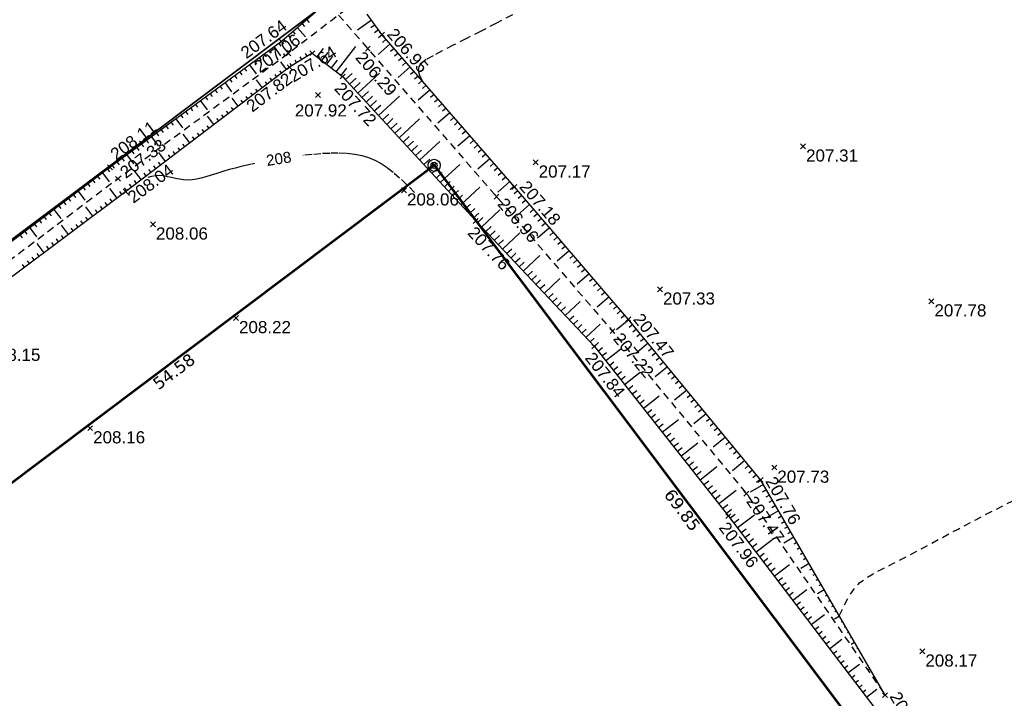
# Model space of a CAD drawing. Extents: x 1616800 to 1632437, y 2248456 to 2251974.
# Tile 235 of 256: x 1618044 to 1618125, y 2251105 to 2251161. Entities that reach past the tile are written whole.
import ezdxf
from ezdxf.enums import TextEntityAlignment as Align

# ---------------------------------------------------------------- set-up
doc = ezdxf.new("R2010")
doc.units = 0
doc.header["$LTSCALE"] = 2
doc.header["$PDMODE"] = 3
doc.header["$PDSIZE"] = 0.2
doc.linetypes.add('CONTINU', pattern=[0])
doc.linetypes.add('FOSSE', pattern=[0.5, 0.3, -0.2])
doc.layers.get('0').update_dxf_attribs({"linetype": 'CONTINUOUS'})
for name, color, linetype in [('BORNES', 8, 'CONTINUOUS'), ('X-PTS TOPO-TEXTE TOPOALT', 8, 'CONTINUOUS'), ('X-PTS TOPO-TOPOPOINT', 8, 'CONTINUOUS'), ('Y - FDP TOPO-COTATION', 8, 'CONTINUOUS'), ('Y - FDP TOPO-LIMITES_ 98061', 8, 'CONTINUOUS'), ('Y - FDP TOPO-LIMITES_12592', 8, 'CONTINUOUS'), ('Y-FDP TOPO-CN_1_00', 8, 'FOSSE'), ('Y-FDP TOPO-CN_Cotation', 8, 'CONTINUOUS'), ('Y-FDP TOPO-CN_Cotation Cache des textes', 8, 'CONTINUOUS'), ('Y-FDP TOPO-TOP_AXE_FOSSE', 8, 'CONTINUOUS'), ('Y-FDP TOPO-TOP_BARBULE', 8, 'CONTINUOUS'), ('Y-FDP TOPO-TOP_BORNE', 8, 'CONTINUOUS'), ('Y-FDP TOPO-TOP_TALUS', 8, 'CONTINUOUS')]:
    doc.layers.add(name, color=color, linetype=linetype)
doc.styles.add('Arial 1.5', font='arial.ttf', dxfattribs={"width": 0.99, "height": 0.75})
doc.styles.get("Standard").update_dxf_attribs({"font": 'arial.ttf'})
doc.styles.add('Verdana 2.0', font='verdana.ttf', dxfattribs={"width": 0.99, "height": 2})

# ---------------------------------------------------------------- blocks, each defined once
blk = doc.blocks.new('borne')
at = {"layer": 'BORNES', "color": 0}
for radius in [0.5, 0.25]:
    blk.add_circle((0, 0), radius, dxfattribs=at)
blk = doc.blocks.new('TCPOINT')
at = {"color": 0}
blk.add_point((0, 0), dxfattribs=at)
at = {"layer": 'X-PTS TOPO-TEXTE TOPOALT'}
blk.add_attdef('ALT', text='', height=0.75, dxfattribs=at).set_placement((0.25, -0.25), align=Align.TOP_LEFT)
blk = doc.blocks.new('TCPOINT_2')
at = {"color": 0}
blk.add_point((0, 0), dxfattribs=at)
at = {"layer": 'X-PTS TOPO-TEXTE TOPOALT'}
blk.add_attdef('ALT', (0.25, 0.25), '', height=0.75, dxfattribs=at)
blk = doc.blocks.new('TCPOINT_C')
at = {"color": 0}
blk.add_point((0, 0), dxfattribs=at)
at = {"layer": 'X-PTS TOPO-TEXTE TOPOALT'}
blk.add_attdef('ALT', text='', height=0.75, dxfattribs=at).set_placement((0.5, 0.09), align=Align.MIDDLE_LEFT)
blk = doc.blocks.new('zt_cache')
blk.add_wipeout([(0, 0), (1, 0), (1, 1), (0, 1)])

msp = doc.modelspace()

# ---------------------------------------------------------------- linework, layer by layer
at = {"layer": 'Y - FDP TOPO-LIMITES_ 98061', "flags": 128}
msp.add_lwpolyline([(1618000.033, 2251119.6372), (1618010.804, 2251118.9442), (1618115.6175, 2251197.6704), (1618016.3138, 2251311.8142), (1617999.4777, 2251326.37), (1617969.9379, 2251352.0601), (1617934.7754, 2251382.3083), (1618000.3795, 2251451.6653), (1618016.0396, 2251467.7735), (1618112.1715, 2251442.2887), (1618276.1045, 2251385.219), (1618332.7249, 2251346.7882), (1618346.2552, 2251357.2778), (1618351.6069, 2251354.908), (1618148.3489, 2251202.3141), (1618189.5386, 2251153.7374), (1618188.0254, 2251152.4292), (1618159.8898, 2251128.1121), (1618124.8252, 2251097.8039), (1618067.4989, 2251048.255), (1618052.0285, 2251063.7931), (1618022.5176, 2251095.4882), (1618000.033, 2251119.6372)], dxfattribs=at)
msp.add_lwpolyline([(1617934.7754, 2251382.3083), (1617969.9379, 2251352.0601), (1617999.4777, 2251326.37), (1618016.3138, 2251311.8142), (1618115.6175, 2251197.6704), (1618010.804, 2251118.9442), (1618000.033, 2251119.6372), (1617987.9627, 2251132.6017), (1617972.2675, 2251149.4576), (1617957.6492, 2251163.9861), (1617839.028, 2251281.8757), (1617904.6571, 2251349.6964)], close=True, dxfattribs=at)
at = {"layer": 'Y - FDP TOPO-LIMITES_12592', "lineweight": 53, "flags": 128}
msp.add_lwpolyline([(1618032.143, 2251086.6511), (1618034.0704, 2251116.409), (1618077.708, 2251149.1856), (1618119.6572, 2251093.337)], dxfattribs=at)
at = {"layer": 'Y-FDP TOPO-CN_1_00', "linetype": 'FOSSE'}
for points in [[(1618084.1433, 2251161.5514), (1618082.8392, 2251160.8776), (1618081.5692, 2251160.2256), (1618080.373, 2251159.6141), (1618079.2907, 2251159.062), (1618078.3622, 2251158.5879), (1618077.6193, 2251158.2021), (1618077.0613, 2251157.8812), (1618076.6792, 2251157.5933), (1618076.4641, 2251157.3064), (1618076.407, 2251156.9889), (1618076.499, 2251156.6086), (1618076.7312, 2251156.1339)], [(1618054.2065, 2251148.2156), (1618054.4967, 2251148.303), (1618054.8133, 2251148.3563), (1618055.1323, 2251148.3642), (1618055.4537, 2251148.3346), (1618055.778, 2251148.2787), (1618056.1058, 2251148.2079), (1618056.4378, 2251148.1333), (1618056.7745, 2251148.0662), (1618057.1164, 2251148.0178), (1618057.4641, 2251147.9995), (1618057.8189, 2251148.0197), (1618058.1851, 2251148.0758), (1618058.5677, 2251148.1622), (1618058.9715, 2251148.2737), (1618059.4015, 2251148.4048), (1618059.8627, 2251148.55), (1618060.36, 2251148.704), (1618060.8985, 2251148.8613), (1618061.4812, 2251149.0172), (1618062.1039, 2251149.1697), (1618062.7607, 2251149.3177), (1618063.4456, 2251149.4598), (1618064.1525, 2251149.5947), (1618064.8755, 2251149.7213), (1618065.6085, 2251149.8383), (1618066.3456, 2251149.9444), (1618067.0809, 2251150.0379), (1618067.8094, 2251150.1149), (1618068.5261, 2251150.1713), (1618069.2262, 2251150.2027), (1618069.9048, 2251150.2048), (1618070.557, 2251150.1733), (1618071.1779, 2251150.104), (1618071.7625, 2251149.9925), (1618072.3097, 2251149.8338), (1618072.8327, 2251149.6191), (1618073.3483, 2251149.3392), (1618073.8735, 2251148.9844), (1618074.425, 2251148.5453), (1618075.0199, 2251148.0125), (1618075.6748, 2251147.3765), (1618076.4068, 2251146.6278)]]:
    msp.add_lwpolyline(points, dxfattribs=at)
at = {"layer": 'Y-FDP TOPO-CN_1_00', "linetype": 'FOSSE', "flags": 128}
msp.add_lwpolyline([(1618111.0233, 2251112.1273), (1618111.4825, 2251113.096), (1618111.8938, 2251113.841), (1618112.2953, 2251114.4133), (1618112.7255, 2251114.8636), (1618113.2226, 2251115.2429), (1618113.8248, 2251115.6019), (1618114.5705, 2251115.9915), (1618115.4978, 2251116.4625), (1618116.6296, 2251117.0516), (1618117.926, 2251117.7383), (1618119.332, 2251118.4881), (1618120.7921, 2251119.2662), (1618122.2512, 2251120.038), (1618123.654, 2251120.769), (1618124.9453, 2251121.4245), (1618126.0697, 2251121.9699), (1618126.9861, 2251122.3798), (1618127.7094, 2251122.6659), (1618128.2685, 2251122.8493), (1618128.6923, 2251122.951), (1618129.0099, 2251122.9921), (1618129.2501, 2251122.9935), (1618129.4418, 2251122.9762), (1618129.6141, 2251122.9613), (1618129.7949, 2251122.9645), (1618130.0082, 2251122.9798), (1618130.2772, 2251122.9959), (1618130.625, 2251123.0017), (1618131.0747, 2251122.9857), (1618131.6494, 2251122.9368), (1618132.3721, 2251122.8437), (1618133.2661, 2251122.6951), (1618134.3444, 2251122.4856), (1618135.5799, 2251122.2339), (1618136.9355, 2251121.9644), (1618138.3742, 2251121.7017), (1618139.8589, 2251121.4702), (1618141.3526, 2251121.2945), (1618142.8181, 2251121.1991), (1618144.2184, 2251121.2086), (1618145.5227, 2251121.3388), (1618146.7258, 2251121.5724), (1618147.8289, 2251121.8831), (1618148.8331, 2251122.245), (1618149.7395, 2251122.632), (1618150.5492, 2251123.018), (1618151.2633, 2251123.377), (1618151.8831, 2251123.6829), (1618152.4108, 2251123.9155), (1618152.8543, 2251124.0778), (1618153.2225, 2251124.1787), (1618153.5243, 2251124.227), (1618153.7689, 2251124.2315), (1618153.9651, 2251124.2011), (1618154.122, 2251124.1447), (1618154.2486, 2251124.071), (1618154.3421, 2251123.9787), (1618154.3527, 2251123.8257), (1618154.2188, 2251123.5595), (1618153.8788, 2251123.1276), (1618153.2712, 2251122.4777), (1618152.3344, 2251121.5574), (1618151.0068, 2251120.3143), (1618149.2268, 2251118.6959)], dxfattribs=at)
at = {"layer": 'Y-FDP TOPO-TOP_AXE_FOSSE', "linetype": 'FOSSE', "elevation": 201.34, "flags": 128}
msp.add_lwpolyline([(1618115.7166, 2251197.303, -0.4671478), (1618115.6566, 2251196.096), (1618102.1256, 2251185.969), (1618087.4686, 2251174.967), (1618073.8106, 2251164.558), (1618065.7366, 2251158.391), (1618051.7126, 2251148.078), (1618037.8076, 2251137.559), (1618024.3836, 2251127.446), (1618011.0496, 2251118.227)], format="xyb", dxfattribs=at)
msp.add_lwpolyline([(1618069.8554, 2251161.537), (1618082.8456, 2251146.611), (1618092.3766, 2251135.549), (1618103.3896, 2251122.187), (1618114.7886, 2251105.607)], dxfattribs=at)
at = {"layer": 'Y-FDP TOPO-TOP_BARBULE'}
for p, q in [((1618067.2352, 2251161.1582), (1618067.4378, 2251160.9235)), ((1618072.5567, 2251161.1339), (1618071.4071, 2251160.2943)), ((1618066.0998, 2251160.178), (1618066.2883, 2251159.9597)), ((1618066.4783, 2251160.5047), (1618067.1222, 2251159.7588)), ((1618066.8568, 2251160.8315), (1618067.0547, 2251160.6022)), ((1618072.8516, 2251160.7302), (1618072.515, 2251160.4843)), ((1618073.1465, 2251160.3264), (1618072.8182, 2251160.0866)), ((1618065.3429, 2251159.5245), (1618065.522, 2251159.3171)), ((1618065.7213, 2251159.8512), (1618065.9051, 2251159.6384)), ((1618073.4434, 2251159.9242), (1618073.1448, 2251159.665)), ((1618073.7712, 2251159.5466), (1618073.4727, 2251159.2875)), ((1618064.1451, 2251158.6226), (1618064.3054, 2251158.404)), ((1618064.5483, 2251158.9182), (1618065.0823, 2251158.1901)), ((1618064.9515, 2251159.2139), (1618065.1116, 2251158.9956)), ((1618068.0857, 2251158.1058), (1618068.6217, 2251158.8015)), ((1618068.4817, 2251157.8006), (1618069.003, 2251158.4772)), ((1618069.6699, 2251156.8851), (1618071.2606, 2251158.9495)), ((1618074.099, 2251159.1691), (1618073.1043, 2251158.3056)), ((1618074.4268, 2251158.7915), (1618074.1285, 2251158.5326)), ((1618062.9355, 2251157.7355), (1618063.0961, 2251157.5165)), ((1618063.3387, 2251158.0312), (1618063.4992, 2251157.8123)), ((1618063.7419, 2251158.3269), (1618063.9023, 2251158.1082)), ((1618065.577, 2251157.0767), (1618065.11, 2251157.6908)), ((1618066.4118, 2251157.6254), (1618066.2831, 2251157.8347)), ((1618066.8377, 2251157.8873), (1618066.7027, 2251158.1069)), ((1618067.2637, 2251158.1491), (1618067.1223, 2251158.3791)), ((1618068.8778, 2251157.4955), (1618069.3844, 2251158.1529)), ((1618069.2739, 2251157.1903), (1618069.7657, 2251157.8287)), ((1618074.7545, 2251158.414), (1618074.4564, 2251158.1551)), ((1618075.0823, 2251158.0364), (1618074.7843, 2251157.7776)), ((1618062.1292, 2251157.1441), (1618062.2899, 2251156.9249)), ((1618062.5324, 2251157.4398), (1618063.0679, 2251156.7095)), ((1618065.179, 2251156.7741), (1618065.0377, 2251156.9598)), ((1618065.9858, 2251157.3636), (1618065.8628, 2251157.5637)), ((1618070.066, 2251156.5799), (1618070.5285, 2251157.1802)), ((1618075.7379, 2251157.2813), (1618074.7451, 2251156.4193)), ((1618075.4101, 2251157.6588), (1618075.1122, 2251157.4002)), ((1618076.0657, 2251156.9037), (1618075.768, 2251156.6452)), ((1618060.9196, 2251156.257), (1618061.0806, 2251156.0374)), ((1618061.3228, 2251156.5527), (1618061.4837, 2251156.3333)), ((1618061.726, 2251156.8484), (1618061.8868, 2251156.6291)), ((1618063.587, 2251155.5634), (1618063.1005, 2251156.2031)), ((1618063.985, 2251155.8661), (1618063.8402, 2251156.0565)), ((1618064.383, 2251156.1687), (1618064.2394, 2251156.3576)), ((1618064.781, 2251156.4714), (1618064.6386, 2251156.6587)), ((1618070.4222, 2251156.2313), (1618070.9618, 2251156.7284)), ((1618070.761, 2251155.8635), (1618071.2981, 2251156.3583)), ((1618071.4386, 2251155.1281), (1618073.2122, 2251156.762)), ((1618076.3935, 2251156.5261), (1618076.0959, 2251156.2678)), ((1618076.7213, 2251156.1486), (1618076.4238, 2251155.8903)), ((1618059.71, 2251155.3699), (1618059.8713, 2251155.15)), ((1618060.1132, 2251155.6656), (1618060.2744, 2251155.4458)), ((1618060.5164, 2251155.9613), (1618061.0535, 2251155.229)), ((1618063.189, 2251155.2608), (1618063.0419, 2251155.4542)), ((1618071.0998, 2251155.4958), (1618071.6344, 2251155.9883)), ((1618071.7773, 2251154.7603), (1618072.3069, 2251155.2482)), ((1618077.3769, 2251155.3935), (1618076.3859, 2251154.5331)), ((1618077.0491, 2251155.771), (1618076.7517, 2251155.5128)), ((1618058.5004, 2251154.4829), (1618059.039, 2251153.7484)), ((1618058.9036, 2251154.7786), (1618059.0651, 2251154.5583)), ((1618059.3068, 2251155.0743), (1618059.4682, 2251154.8542)), ((1618061.5971, 2251154.0501), (1618061.0911, 2251154.7154)), ((1618061.9951, 2251154.3528), (1618061.8445, 2251154.5508)), ((1618062.3931, 2251154.6554), (1618062.2436, 2251154.852)), ((1618062.7911, 2251154.9581), (1618062.6428, 2251155.1531)), ((1618072.1161, 2251154.3926), (1618072.6432, 2251154.8782)), ((1618072.4549, 2251154.0249), (1618072.9795, 2251154.5082)), ((1618073.1325, 2251153.2894), (1618074.8645, 2251154.885)), ((1618077.7046, 2251155.0159), (1618077.4075, 2251154.7579)), ((1618078.0324, 2251154.6383), (1618077.7354, 2251154.3804)), ((1618057.694, 2251153.8915), (1618057.8558, 2251153.6709)), ((1618058.0972, 2251154.1872), (1618058.2589, 2251153.9667)), ((1618060.8011, 2251153.4448), (1618060.647, 2251153.6475)), ((1618061.1991, 2251153.7474), (1618061.0461, 2251153.9486)), ((1618072.7937, 2251153.6571), (1618073.3158, 2251154.1381)), ((1618078.3602, 2251154.2608), (1618078.0633, 2251154.0029)), ((1618078.688, 2251153.8832), (1618078.3912, 2251153.6255)), ((1618056.4844, 2251153.0044), (1618057.0246, 2251152.2678)), ((1618056.8876, 2251153.3001), (1618057.0496, 2251153.0793)), ((1618057.2908, 2251153.5958), (1618057.4527, 2251153.3751)), ((1618059.6071, 2251152.5368), (1618059.0817, 2251153.2278)), ((1618060.0051, 2251152.8395), (1618059.8487, 2251153.0452)), ((1618060.4031, 2251153.1421), (1618060.2478, 2251153.3463)), ((1618073.4712, 2251152.9217), (1618073.9883, 2251153.3981)), ((1618073.81, 2251152.5539), (1618074.3246, 2251153.028)), ((1618074.8264, 2251151.4507), (1618076.5168, 2251153.0081)), ((1618079.0158, 2251153.5056), (1618078.0267, 2251152.6469)), ((1618079.3436, 2251153.1281), (1618079.047, 2251152.8705)), ((1618055.2748, 2251152.1173), (1618055.4372, 2251151.896)), ((1618055.678, 2251152.413), (1618055.8403, 2251152.1918)), ((1618056.0812, 2251152.7087), (1618056.2434, 2251152.4876)), ((1618058.8112, 2251151.9315), (1618058.6512, 2251152.1418)), ((1618059.2092, 2251152.2341), (1618059.0503, 2251152.443)), ((1618074.1488, 2251152.1862), (1618074.6609, 2251152.658)), ((1618074.4876, 2251151.8185), (1618074.9972, 2251152.288)), ((1618079.6714, 2251152.7505), (1618079.3749, 2251152.4931)), ((1618079.9992, 2251152.3729), (1618079.7028, 2251152.1156)), ((1618054.0653, 2251151.2303), (1618054.2279, 2251151.0085)), ((1618054.4684, 2251151.526), (1618055.0102, 2251150.7873)), ((1618054.8716, 2251151.8216), (1618055.0341, 2251151.6002)), ((1618057.6172, 2251151.0235), (1618057.0722, 2251151.7401)), ((1618058.0152, 2251151.3261), (1618057.8529, 2251151.5396)), ((1618058.4132, 2251151.6288), (1618058.252, 2251151.8407)), ((1618075.1651, 2251151.083), (1618075.6698, 2251151.5479)), ((1618080.6548, 2251151.6178), (1618079.6674, 2251150.7607)), ((1618080.327, 2251151.9954), (1618080.0307, 2251151.7381)), ((1618080.9825, 2251151.2403), (1618080.6865, 2251150.9832)), ((1618053.2589, 2251150.6389), (1618053.4217, 2251150.4169)), ((1618053.6621, 2251150.9346), (1618053.8248, 2251150.7127)), ((1618056.8212, 2251150.4182), (1618056.6554, 2251150.6362)), ((1618057.2192, 2251150.7208), (1618057.0546, 2251150.9373)), ((1618075.5039, 2251150.7153), (1618076.0061, 2251151.1779)), ((1618075.8427, 2251150.3475), (1618076.3423, 2251150.8078)), ((1618076.1815, 2251149.9798), (1618076.6786, 2251150.4378)), ((1618076.5203, 2251149.6121), (1618078.1691, 2251151.1311)), ((1618081.3103, 2251150.8627), (1618081.0144, 2251150.6057)), ((1618081.6381, 2251150.4851), (1618081.3423, 2251150.2283)), ((1618052.0493, 2251149.7518), (1618052.2124, 2251149.5294)), ((1618052.4525, 2251150.0475), (1618052.9958, 2251149.3067)), ((1618052.8557, 2251150.3432), (1618053.0186, 2251150.1211)), ((1618055.6273, 2251149.5102), (1618055.0628, 2251150.2524)), ((1618056.0252, 2251149.8128), (1618055.8571, 2251150.034)), ((1618056.4232, 2251150.1155), (1618056.2562, 2251150.3351)), ((1618076.859, 2251149.2443), (1618077.3512, 2251149.6977)), ((1618082.2937, 2251149.73), (1618081.3082, 2251148.8744)), ((1618081.9659, 2251150.1076), (1618081.6702, 2251149.8508)), ((1618050.8419, 2251148.8617), (1618051.0083, 2251148.6414)), ((1618051.2429, 2251149.1604), (1618051.4061, 2251148.9378)), ((1618051.6461, 2251149.4561), (1618051.8093, 2251149.2336)), ((1618053.6373, 2251147.9968), (1618053.0534, 2251148.7647)), ((1618054.4333, 2251148.6022), (1618054.2604, 2251148.8294)), ((1618054.8313, 2251148.9048), (1618054.6596, 2251149.1306)), ((1618055.2293, 2251149.2075), (1618055.0588, 2251149.4317)), ((1618077.1978, 2251148.8766), (1618077.6875, 2251149.3277)), ((1618077.5366, 2251148.5089), (1618078.0238, 2251148.9577)), ((1618078.2142, 2251147.7734), (1618079.8214, 2251149.2541)), ((1618082.6215, 2251149.3524), (1618082.326, 2251149.0959)), ((1618082.9493, 2251148.9749), (1618082.6539, 2251148.7184)), ((1618049.6448, 2251147.9579), (1618049.8113, 2251147.7373)), ((1618050.0438, 2251148.2592), (1618050.2103, 2251148.0387)), ((1618050.4429, 2251148.5604), (1618050.9976, 2251147.8257)), ((1618054.0353, 2251148.2995), (1618053.8613, 2251148.5283)), ((1618077.8754, 2251148.1411), (1618078.36, 2251148.5876)), ((1618083.2771, 2251148.5973), (1618082.9818, 2251148.3409)), ((1618083.6049, 2251148.2197), (1618083.3097, 2251147.9635)), ((1618048.8466, 2251147.3555), (1618049.0133, 2251147.1346)), ((1618049.2457, 2251147.6567), (1618049.4123, 2251147.436)), ((1618051.6429, 2251146.4895), (1618051.0564, 2251147.2744)), ((1618052.4433, 2251147.0889), (1618052.2647, 2251147.3238)), ((1618052.8413, 2251147.3915), (1618052.6638, 2251147.6249)), ((1618053.2393, 2251147.6942), (1618053.063, 2251147.9261)), ((1618078.553, 2251147.4057), (1618079.0326, 2251147.8476)), ((1618078.8917, 2251147.0379), (1618079.3689, 2251147.4775)), ((1618079.9081, 2251145.9347), (1618081.4737, 2251147.3771)), ((1618083.9327, 2251147.8422), (1618082.949, 2251146.9882)), ((1618084.2604, 2251147.4646), (1618083.9652, 2251147.2083)), ((1618047.6495, 2251146.4517), (1618047.8164, 2251146.2306)), ((1618048.0485, 2251146.753), (1618048.2154, 2251146.5319)), ((1618048.4476, 2251147.0542), (1618049.0035, 2251146.3178)), ((1618051.2423, 2251146.1902), (1618051.0668, 2251146.4251)), ((1618052.0434, 2251146.7887), (1618051.8671, 2251147.0248)), ((1618079.2305, 2251146.6702), (1618079.7052, 2251147.1075)), ((1618079.5693, 2251146.3025), (1618080.0415, 2251146.7375)), ((1618084.5869, 2251147.0859), (1618084.2906, 2251146.8308)), ((1618084.9132, 2251146.7071), (1618084.6169, 2251146.4519)), ((1618046.4523, 2251145.548), (1618047.0094, 2251144.8099)), ((1618046.8513, 2251145.8492), (1618047.0184, 2251145.6279)), ((1618047.2504, 2251146.1505), (1618047.4174, 2251145.9292)), ((1618049.6401, 2251144.9931), (1618049.0608, 2251145.7685)), ((1618050.0407, 2251145.2924), (1618049.8665, 2251145.5256)), ((1618050.4412, 2251145.5917), (1618050.2666, 2251145.8254)), ((1618050.8418, 2251145.8909), (1618050.6667, 2251146.1253)), ((1618080.2469, 2251145.567), (1618080.714, 2251145.9974)), ((1618080.5856, 2251145.1993), (1618081.0503, 2251145.6274)), ((1618085.5657, 2251145.9493), (1618084.5783, 2251145.099)), ((1618085.2395, 2251146.3282), (1618084.9432, 2251146.0731)), ((1618085.892, 2251145.5704), (1618085.5958, 2251145.3154)), ((1618045.6542, 2251144.9455), (1618045.8214, 2251144.7239)), ((1618046.0532, 2251145.2467), (1618046.2204, 2251145.0252)), ((1618049.2396, 2251144.6939), (1618049.0662, 2251144.9259)), ((1618080.9244, 2251144.8315), (1618081.3866, 2251145.2573)), ((1618081.2651, 2251144.4656), (1618081.7186, 2251144.8943)), ((1618081.6086, 2251144.1022), (1618083.107, 2251145.5187)), ((1618086.2183, 2251145.1915), (1618085.9221, 2251144.9365)), ((1618086.5445, 2251144.8127), (1618086.2484, 2251144.5576)), ((1618044.457, 2251144.0417), (1618045.0153, 2251143.3021)), ((1618044.856, 2251144.343), (1618045.0235, 2251144.1212)), ((1618045.2551, 2251144.6442), (1618045.4225, 2251144.4225)), ((1618047.6374, 2251143.4968), (1618047.0652, 2251144.2626)), ((1618048.0379, 2251143.7961), (1618047.8659, 2251144.0264)), ((1618048.4385, 2251144.0954), (1618048.266, 2251144.3262)), ((1618048.839, 2251144.3946), (1618048.6661, 2251144.6261)), ((1618081.952, 2251143.7388), (1618082.3975, 2251144.16)), ((1618087.1971, 2251144.0549), (1618086.2101, 2251143.205)), ((1618086.8708, 2251144.4338), (1618086.5747, 2251144.1788)), ((1618043.6589, 2251143.4392), (1618043.8265, 2251143.2171)), ((1618044.0579, 2251143.7405), (1618044.2255, 2251143.5185)), ((1618046.8363, 2251142.8983), (1618046.6655, 2251143.1269)), ((1618047.2368, 2251143.1976), (1618047.0656, 2251143.4267)), ((1618082.2955, 2251143.3755), (1618082.737, 2251143.7928)), ((1618082.639, 2251143.0121), (1618083.0764, 2251143.4257)), ((1618083.3259, 2251142.2854), (1618084.7573, 2251143.6385)), ((1618087.5233, 2251143.676), (1618087.2273, 2251143.4211)), ((1618087.8496, 2251143.2971), (1618087.5536, 2251143.0422)), ((1618045.6346, 2251142.0005), (1618045.0696, 2251142.7567)), ((1618046.0352, 2251142.2998), (1618045.8653, 2251142.5272)), ((1618046.4357, 2251142.599), (1618046.2654, 2251142.827)), ((1618082.9824, 2251142.6488), (1618083.4159, 2251143.0585)), ((1618083.6694, 2251141.9221), (1618084.0948, 2251142.3242)), ((1618088.1759, 2251142.9183), (1618087.8798, 2251142.6633)), ((1618088.5021, 2251142.5394), (1618088.2061, 2251142.2845)), ((1618044.8335, 2251141.402), (1618044.6649, 2251141.6277)), ((1618045.2341, 2251141.7012), (1618045.065, 2251141.9275)), ((1618084.0129, 2251141.5587), (1618084.4342, 2251141.957)), ((1618084.3563, 2251141.1954), (1618084.7737, 2251141.5899)), ((1618085.0433, 2251140.4687), (1618086.4077, 2251141.7584)), ((1618088.8284, 2251142.1605), (1618087.8418, 2251141.3109)), ((1618089.1547, 2251141.7816), (1618088.8587, 2251141.5268)), ((1618044.0324, 2251140.8034), (1618043.8647, 2251141.028)), ((1618044.433, 2251141.1027), (1618044.2648, 2251141.3278)), ((1618084.6998, 2251140.832), (1618085.1131, 2251141.2227)), ((1618089.4809, 2251141.4027), (1618089.185, 2251141.1479)), ((1618089.8072, 2251141.0239), (1618089.5113, 2251140.769)), ((1618085.3867, 2251140.1053), (1618085.792, 2251140.4884)), ((1618085.7302, 2251139.7419), (1618086.1315, 2251140.1213)), ((1618086.7606, 2251138.6519), (1618088.058, 2251139.8783)), ((1618090.4597, 2251140.2661), (1618089.4735, 2251139.4169)), ((1618090.1335, 2251140.645), (1618089.8376, 2251140.3902)), ((1618090.786, 2251139.8872), (1618090.4902, 2251139.6325)), ((1618086.0737, 2251139.3786), (1618086.4709, 2251139.7541)), ((1618086.4172, 2251139.0152), (1618086.8104, 2251139.3869)), ((1618091.1123, 2251139.5083), (1618090.8165, 2251139.2536)), ((1618091.4385, 2251139.1295), (1618091.1428, 2251138.8748)), ((1618087.1041, 2251138.2885), (1618087.4893, 2251138.6526)), ((1618087.4476, 2251137.9252), (1618087.8287, 2251138.2855)), ((1618092.0911, 2251138.3717), (1618091.1053, 2251137.5228)), ((1618091.7648, 2251138.7506), (1618091.469, 2251138.4959)), ((1618087.791, 2251137.5618), (1618088.1682, 2251137.9183)), ((1618088.1345, 2251137.1985), (1618088.5076, 2251137.5512)), ((1618088.478, 2251136.8351), (1618089.7083, 2251137.9981)), ((1618092.4173, 2251137.9928), (1618092.1216, 2251137.7382)), ((1618092.7436, 2251137.614), (1618092.4479, 2251137.3593)), ((1618088.8215, 2251136.4717), (1618089.1865, 2251136.8168)), ((1618093.0699, 2251137.2351), (1618092.7742, 2251136.9805)), ((1618093.3961, 2251136.8562), (1618093.1005, 2251136.6016)), ((1618089.1649, 2251136.1084), (1618089.526, 2251136.4497)), ((1618089.5084, 2251135.745), (1618089.8654, 2251136.0825)), ((1618090.1953, 2251135.0183), (1618091.3587, 2251136.118)), ((1618093.7212, 2251136.4763), (1618092.7162, 2251135.6486)), ((1618094.039, 2251136.0903), (1618093.7376, 2251135.842)), ((1618089.8519, 2251135.3817), (1618090.2049, 2251135.7154)), ((1618094.3569, 2251135.7043), (1618094.0555, 2251135.4561)), ((1618094.6747, 2251135.3184), (1618094.3734, 2251135.0702)), ((1618090.5388, 2251134.655), (1618090.8838, 2251134.9811)), ((1618090.8823, 2251134.2916), (1618091.2232, 2251134.6139)), ((1618091.1927, 2251133.8997), (1618091.5624, 2251134.1916)), ((1618095.3105, 2251134.5465), (1618094.3061, 2251133.7193)), ((1618094.9926, 2251134.9324), (1618094.6913, 2251134.6843)), ((1618091.5026, 2251133.5073), (1618091.8743, 2251133.8008)), ((1618091.8124, 2251133.1148), (1618093.058, 2251134.0985)), ((1618095.6283, 2251134.1605), (1618095.3271, 2251133.9124)), ((1618095.9462, 2251133.7745), (1618095.645, 2251133.5265)), ((1618096.2641, 2251133.3886), (1618095.9629, 2251133.1405)), ((1618092.1223, 2251132.7224), (1618092.4979, 2251133.0191)), ((1618092.4322, 2251132.33), (1618092.8098, 2251132.6282)), ((1618096.8998, 2251132.6167), (1618095.896, 2251131.79)), ((1618096.5819, 2251133.0026), (1618096.2808, 2251132.7546)), ((1618092.742, 2251131.9376), (1618093.1216, 2251132.2374)), ((1618093.0519, 2251131.5452), (1618093.4335, 2251131.8465)), ((1618093.3618, 2251131.1528), (1618094.6402, 2251132.1624)), ((1618097.2176, 2251132.2307), (1618096.9166, 2251131.9828)), ((1618097.5355, 2251131.8448), (1618097.2345, 2251131.5968)), ((1618093.6716, 2251130.7604), (1618094.0571, 2251131.0648)), ((1618097.8534, 2251131.4588), (1618097.5524, 2251131.2109)), ((1618098.1712, 2251131.0728), (1618097.8703, 2251130.825)), ((1618093.9815, 2251130.368), (1618094.369, 2251130.674)), ((1618094.2914, 2251129.9756), (1618094.6808, 2251130.2832)), ((1618094.9111, 2251129.1908), (1618096.2224, 2251130.2263)), ((1618098.4891, 2251130.6869), (1618097.4859, 2251129.8607)), ((1618098.807, 2251130.3009), (1618098.506, 2251130.0531)), ((1618094.6012, 2251129.5832), (1618094.9927, 2251129.8923)), ((1618099.1248, 2251129.915), (1618098.8239, 2251129.6672)), ((1618099.4427, 2251129.529), (1618099.1418, 2251129.2812)), ((1618095.221, 2251128.7984), (1618095.6163, 2251129.1106)), ((1618095.5309, 2251128.406), (1618095.9282, 2251128.7198)), ((1618100.0784, 2251128.7571), (1618099.0758, 2251127.9314)), ((1618099.7606, 2251129.1431), (1618099.4597, 2251128.8953)), ((1618095.8407, 2251128.0136), (1618096.24, 2251128.3289)), ((1618096.1506, 2251127.6212), (1618096.5519, 2251127.9381)), ((1618096.4605, 2251127.2288), (1618097.8046, 2251128.2902)), ((1618100.3963, 2251128.3711), (1618100.0955, 2251128.1235)), ((1618100.7141, 2251127.9852), (1618100.4134, 2251127.7375)), ((1618096.7703, 2251126.8364), (1618097.1755, 2251127.1564)), ((1618101.032, 2251127.5992), (1618100.7313, 2251127.3516)), ((1618101.3499, 2251127.2133), (1618101.0492, 2251126.9657)), ((1618097.0802, 2251126.444), (1618097.4874, 2251126.7655)), ((1618097.3901, 2251126.0516), (1618097.7992, 2251126.3747)), ((1618098.0098, 2251125.2668), (1618099.3868, 2251126.3541)), ((1618101.6677, 2251126.8273), (1618100.6657, 2251126.0021)), ((1618101.9856, 2251126.4414), (1618101.685, 2251126.1938)), ((1618097.6999, 2251125.6592), (1618098.1111, 2251125.9838)), ((1618102.3035, 2251126.0554), (1618102.0029, 2251125.8079)), ((1618102.6213, 2251125.6694), (1618102.3208, 2251125.422)), ((1618102.9392, 2251125.2835), (1618102.6387, 2251125.036)), ((1618098.3197, 2251124.8744), (1618098.7347, 2251125.2021)), ((1618098.6296, 2251124.482), (1618099.0466, 2251124.8113)), ((1618103.257, 2251124.8975), (1618102.2556, 2251124.0728)), ((1618103.5749, 2251124.5116), (1618103.2745, 2251124.2642)), ((1618098.9394, 2251124.0896), (1618099.3584, 2251124.4204)), ((1618099.2493, 2251123.6972), (1618099.6703, 2251124.0296)), ((1618099.5592, 2251123.3048), (1618100.9689, 2251124.418)), ((1618103.8928, 2251124.1256), (1618103.5924, 2251123.8782)), ((1618104.2106, 2251123.7397), (1618103.9103, 2251123.4923)), ((1618099.869, 2251122.9123), (1618100.2939, 2251123.2479)), ((1618100.1789, 2251122.5199), (1618100.6058, 2251122.857)), ((1618104.7871, 2251122.9266), (1618103.6956, 2251122.2964)), ((1618104.5285, 2251123.3537), (1618104.2282, 2251123.1064)), ((1618100.4888, 2251122.1275), (1618100.9176, 2251122.4662)), ((1618100.7986, 2251121.7351), (1618101.2295, 2251122.0753)), ((1618101.1085, 2251121.3427), (1618102.5511, 2251122.4819)), ((1618105.0371, 2251122.4936), (1618104.7179, 2251122.3093)), ((1618105.2872, 2251122.0607), (1618104.9761, 2251121.881)), ((1618101.4184, 2251120.9503), (1618101.8531, 2251121.2936)), ((1618105.5372, 2251121.6277), (1618105.2343, 2251121.4528)), ((1618101.7282, 2251120.5579), (1618102.1609, 2251120.8996)), ((1618102.0354, 2251120.1634), (1618102.4676, 2251120.4931)), ((1618102.6418, 2251119.3683), (1618104.0513, 2251120.4433)), ((1618106.0373, 2251120.7617), (1618105.0822, 2251120.2102)), ((1618105.7872, 2251121.1947), (1618105.4925, 2251121.0245)), ((1618102.3386, 2251119.7658), (1618102.7661, 2251120.0919)), ((1618106.2873, 2251120.3287), (1618106.009, 2251120.168)), ((1618106.5374, 2251119.8957), (1618106.2672, 2251119.7397)), ((1618102.945, 2251118.9707), (1618103.3632, 2251119.2896)), ((1618103.2483, 2251118.5731), (1618103.6617, 2251118.8885)), ((1618106.7874, 2251119.4627), (1618106.5254, 2251119.3114)), ((1618107.0374, 2251119.0297), (1618106.7837, 2251118.8832)), ((1618103.5515, 2251118.1756), (1618103.9602, 2251118.4873)), ((1618103.8547, 2251117.778), (1618104.2587, 2251118.0861)), ((1618104.1579, 2251117.3804), (1618105.489, 2251118.3956)), ((1618107.2875, 2251118.5967), (1618106.4689, 2251118.124)), ((1618107.5375, 2251118.1637), (1618107.3001, 2251118.0267)), ((1618104.4611, 2251116.9829), (1618104.8557, 2251117.2838)), ((1618107.7875, 2251117.7307), (1618107.5583, 2251117.5984)), ((1618108.0376, 2251117.2978), (1618107.8166, 2251117.1701)), ((1618104.7643, 2251116.5853), (1618105.1543, 2251116.8827)), ((1618105.0676, 2251116.1877), (1618105.4528, 2251116.4815)), ((1618108.5377, 2251116.4318), (1618107.8555, 2251116.0378)), ((1618108.2876, 2251116.8648), (1618108.0748, 2251116.7419)), ((1618105.3708, 2251115.7902), (1618105.7513, 2251116.0804)), ((1618105.674, 2251115.3926), (1618106.9266, 2251116.348)), ((1618108.7877, 2251115.9988), (1618108.5912, 2251115.8853)), ((1618109.0377, 2251115.5658), (1618108.8495, 2251115.4571)), ((1618105.9772, 2251114.995), (1618106.3483, 2251115.2781)), ((1618106.2804, 2251114.5975), (1618106.6468, 2251114.8769)), ((1618109.2878, 2251115.1328), (1618109.1077, 2251115.0288)), ((1618106.5837, 2251114.1999), (1618106.9453, 2251114.4758)), ((1618106.8869, 2251113.8023), (1618107.2439, 2251114.0746)), ((1618107.1901, 2251113.4048), (1618108.3643, 2251114.3003)), ((1618109.7878, 2251114.2668), (1618109.2421, 2251113.9517)), ((1618109.5378, 2251114.6998), (1618109.3659, 2251114.6005)), ((1618107.4933, 2251113.0072), (1618107.8409, 2251113.2723)), ((1618110.0379, 2251113.8338), (1618109.8823, 2251113.744)), ((1618110.2879, 2251113.4008), (1618110.1406, 2251113.3158)), ((1618107.7965, 2251112.6097), (1618108.1394, 2251112.8711)), ((1618108.0998, 2251112.2121), (1618108.4379, 2251112.47)), ((1618110.538, 2251112.9678), (1618110.3988, 2251112.8875)), ((1618110.788, 2251112.5349), (1618110.657, 2251112.4592)), ((1618108.403, 2251111.8145), (1618108.7364, 2251112.0688)), ((1618108.7062, 2251111.417), (1618109.802, 2251112.2527)), ((1618111.038, 2251112.1019), (1618110.6287, 2251111.8655)), ((1618111.2881, 2251111.6689), (1618111.1735, 2251111.6027)), ((1618109.0094, 2251111.0194), (1618109.3334, 2251111.2665)), ((1618109.3126, 2251110.6218), (1618109.632, 2251110.8654)), ((1618111.5381, 2251111.2359), (1618111.4317, 2251111.1744)), ((1618111.7881, 2251110.8029), (1618111.6899, 2251110.7462)), ((1618109.6159, 2251110.2243), (1618109.9305, 2251110.4642)), ((1618109.9191, 2251109.8267), (1618110.229, 2251110.0631)), ((1618110.2223, 2251109.4291), (1618111.2397, 2251110.2051)), ((1618112.0382, 2251110.3699), (1618111.9481, 2251110.3179)), ((1618112.2882, 2251109.9369), (1618112.0154, 2251109.7793)), ((1618110.5255, 2251109.0316), (1618110.826, 2251109.2608)), ((1618112.5383, 2251109.5039), (1618112.4646, 2251109.4614)), ((1618110.8287, 2251108.634), (1618111.1245, 2251108.8596)), ((1618111.1319, 2251108.2364), (1618111.423, 2251108.4584)), ((1618112.7883, 2251109.0709), (1618112.7228, 2251109.0331)), ((1618113.0383, 2251108.6379), (1618112.981, 2251108.6048)), ((1618111.4352, 2251107.8389), (1618111.7216, 2251108.0573)), ((1618111.7384, 2251107.4413), (1618112.6773, 2251108.1574)), ((1618113.2884, 2251108.2049), (1618113.2393, 2251108.1766)), ((1618113.5384, 2251107.772), (1618113.402, 2251107.6932)), ((1618112.0416, 2251107.0437), (1618112.3186, 2251107.255)), ((1618112.3448, 2251106.6462), (1618112.6171, 2251106.8538)), ((1618113.7884, 2251107.339), (1618113.7557, 2251107.3201)), ((1618114.0385, 2251106.906), (1618114.0139, 2251106.8918)), ((1618112.648, 2251106.2486), (1618112.9156, 2251106.4527)), ((1618112.9513, 2251105.851), (1618113.2141, 2251106.0515)), ((1618113.2545, 2251105.4535), (1618114.115, 2251106.1098)), ((1618114.2885, 2251106.473), (1618114.2721, 2251106.4635)), ((1618114.5386, 2251106.04), (1618114.5304, 2251106.0353))]:
    msp.add_line(p, q, dxfattribs=at)
at = {"layer": 'Y-FDP TOPO-TOP_TALUS', "linetype": 'CONTINU', "elevation": 201.34, "flags": 128}
for points in [[(1618114.0216, 2251197.08), (1618101.0896, 2251187.325), (1618086.3756, 2251176.295), (1618072.8066, 2251165.968), (1618065.1616, 2251159.368), (1618051.0596, 2251149.026), (1618037.0736, 2251138.468), (1618023.7286, 2251128.518), (1618009.4196, 2251118.415)], [(1618067.6896, 2251158.411), (1618065.8206, 2251157.262), (1618052.3436, 2251147.013), (1618038.4626, 2251136.642), (1618025.0406, 2251126.381), (1618010.7656, 2251116.733)]]:
    msp.add_lwpolyline(points, dxfattribs=at)
at = {"layer": 'Y-FDP TOPO-TOP_TALUS', "elevation": 201.34, "flags": 128}
for points in [[(1618114.7886, 2251105.607), (1618104.5686, 2251123.305), (1618093.6736, 2251136.534), (1618084.3096, 2251147.408), (1618073.4236, 2251159.947), (1618072.2126, 2251161.605)], [(1618067.6896, 2251158.411), (1618070.1866, 2251156.487), (1618081.1276, 2251144.611), (1618090.8876, 2251134.286), (1618101.9106, 2251120.327), (1618114.0366, 2251104.428)]]:
    msp.add_lwpolyline(points, dxfattribs=at)

# ---------------------------------------------------------------- block references
at = {"layer": 'X-PTS TOPO-TOPOPOINT'}
ref = msp.add_blockref('TCPOINT', (1618065.1616, 2251159.368, 207.64), dxfattribs=dict(at, rotation=36.25524708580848))
ref.add_attrib('ALT', '207.64', dxfattribs={"layer": 'X-PTS TOPO-TEXTE TOPOALT', "height": 1, "rotation": 36.255247}).set_placement((1618061.6791, 2251158.7027, 207.64), align=Align.TOP_LEFT)
ref = msp.add_blockref('TCPOINT_2', (1618073.4236, 2251159.947, 206.95), dxfattribs=dict(at, rotation=310.963577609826))
ref.add_attrib('ALT', '206.95', (1618073.7763, 2251159.9221, 206.95), dxfattribs={"layer": 'X-PTS TOPO-TEXTE TOPOALT', "height": 1, "rotation": 310.963578})
ref = msp.add_blockref('TCPOINT_C', (1618065.7366, 2251158.391, 207.06), dxfattribs=dict(at, rotation=36.33010156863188))
ref.add_attrib('ALT', '207.06', dxfattribs={"layer": 'X-PTS TOPO-TEXTE TOPOALT', "height": 1, "rotation": 36.330102}).set_placement((1618063.0873, 2251157.1449, 207.06), align=Align.MIDDLE_LEFT)
ref = msp.add_blockref('TCPOINT_2', (1618067.6896, 2251158.411, 207.64), dxfattribs=dict(at, rotation=31.5818389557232))
ref.add_attrib('ALT', '207.64', (1618066.1636, 2251155.9805, 207.64), dxfattribs={"layer": 'X-PTS TOPO-TEXTE TOPOALT', "height": 1, "rotation": 31.581839})
ref = msp.add_blockref('TCPOINT_C', (1618072.2566, 2251158.778, 206.29), dxfattribs=dict(at, rotation=311.0332114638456))
ref.add_attrib('ALT', '206.29', dxfattribs={"layer": 'X-PTS TOPO-TEXTE TOPOALT', "height": 1, "rotation": 311.033212}).set_placement((1618071.5542, 2251158.3323, 206.29), align=Align.MIDDLE_LEFT)
ref = msp.add_blockref('TCPOINT_2', (1618065.8206, 2251157.262, 207.82), dxfattribs=dict(at, rotation=37.25229268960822))
ref.add_attrib('ALT', '207.82', (1618062.7537, 2251153.5002, 207.82), dxfattribs={"layer": 'X-PTS TOPO-TEXTE TOPOALT', "height": 1, "rotation": 37.252293})
ref = msp.add_blockref('TCPOINT', (1618070.1866, 2251156.487, 207.72), dxfattribs=dict(at, rotation=312.6534337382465))
ref.add_attrib('ALT', '207.72', dxfattribs={"layer": 'X-PTS TOPO-TEXTE TOPOALT', "height": 1, "rotation": 312.653434}).set_placement((1618070.1721, 2251156.1337, 207.72), align=Align.TOP_LEFT)
ref = msp.add_blockref('TCPOINT', (1618068.1666, 2251154.962, 207.92), dxfattribs=at)
ref.add_attrib('ALT', '207.92', dxfattribs={"layer": 'X-PTS TOPO-TEXTE TOPOALT', "height": 1, "rotation": 360}).set_placement((1618066.2569, 2251154.2002, 207.92), align=Align.TOP_LEFT)
ref = msp.add_blockref('TCPOINT', (1618051.0596, 2251149.026, 208.11), dxfattribs=dict(at, rotation=37.04907291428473))
ref.add_attrib('ALT', '208.11', dxfattribs={"layer": 'X-PTS TOPO-TEXTE TOPOALT', "height": 1, "rotation": 37.049073}).set_placement((1618050.9665, 2251150.3415, 208.11), align=Align.TOP_LEFT)
ref = msp.add_blockref('TCPOINT_C', (1618051.7126, 2251148.078, 207.33), dxfattribs=dict(at, rotation=37.10715819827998))
ref.add_attrib('ALT', '207.33', dxfattribs={"layer": 'X-PTS TOPO-TEXTE TOPOALT', "height": 1, "rotation": 37.107158}).set_placement((1618052.0571, 2251148.4514, 207.33), align=Align.MIDDLE_LEFT)
ref = msp.add_blockref('TCPOINT', (1618108.0436, 2251150.743, 207.31), dxfattribs=at)
ref.add_attrib('ALT', '207.31', dxfattribs={"layer": 'X-PTS TOPO-TEXTE TOPOALT', "height": 1}).set_placement((1618108.2936, 2251150.493, 207.31), align=Align.TOP_LEFT)
ref = msp.add_blockref('TCPOINT', (1618086.0586, 2251149.426, 207.17), dxfattribs=at)
ref.add_attrib('ALT', '207.17', dxfattribs={"layer": 'X-PTS TOPO-TEXTE TOPOALT', "height": 1, "rotation": 0}).set_placement((1618086.3086, 2251149.176, 207.17), align=Align.TOP_LEFT)
ref = msp.add_blockref('TCPOINT_2', (1618052.3436, 2251147.013, 208.04), dxfattribs=dict(at, rotation=36.76474602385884))
ref.add_attrib('ALT', '208.04', (1618052.9878, 2251146.0142, 208.04), dxfattribs={"layer": 'X-PTS TOPO-TEXTE TOPOALT', "height": 1, "rotation": 36.764746})
at = {"layer": 'X-PTS TOPO-TOPOPOINT', "rotation": 5.038047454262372}
msp.add_blockref('TCPOINT', (1618077.708, 2251149.1856), dxfattribs=at)
at = {"layer": 'X-PTS TOPO-TOPOPOINT'}
ref = msp.add_blockref('TCPOINT', (1618075.2266, 2251147.132, 208.06), dxfattribs=at)
ref.add_attrib('ALT', '208.06', dxfattribs={"layer": 'X-PTS TOPO-TEXTE TOPOALT', "height": 1}).set_placement((1618075.4766, 2251146.882, 208.06), align=Align.TOP_LEFT)
ref = msp.add_blockref('TCPOINT_2', (1618084.3096, 2251147.408, 207.18), dxfattribs=dict(at, rotation=310.7329470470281))
ref.add_attrib('ALT', '207.18', (1618084.6622, 2251147.3817, 207.18), dxfattribs={"layer": 'X-PTS TOPO-TEXTE TOPOALT', "height": 1, "rotation": 310.732947})
ref = msp.add_blockref('TCPOINT_C', (1618082.8456, 2251146.611, 206.96), dxfattribs=dict(at, rotation=310.748130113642))
ref.add_attrib('ALT', '206.96', dxfattribs={"layer": 'X-PTS TOPO-TEXTE TOPOALT', "height": 1, "rotation": 310.74813}).set_placement((1618083.2401, 2251146.291, 206.96), align=Align.MIDDLE_LEFT)
ref = msp.add_blockref('TCPOINT', (1618081.1276, 2251144.611, 207.76), dxfattribs=dict(at, rotation=313.3886691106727))
ref.add_attrib('ALT', '207.76', dxfattribs={"layer": 'X-PTS TOPO-TEXTE TOPOALT', "height": 1, "rotation": 313.388669}).set_placement((1618081.1177, 2251144.2576, 207.76), align=Align.TOP_LEFT)
ref = msp.add_blockref('TCPOINT', (1618054.5876, 2251144.325, 208.06), dxfattribs=at)
ref.add_attrib('ALT', '208.06', dxfattribs={"layer": 'X-PTS TOPO-TEXTE TOPOALT', "height": 1, "rotation": 0}).set_placement((1618054.8376, 2251144.075, 208.06), align=Align.TOP_LEFT)
ref = msp.add_blockref('TCPOINT', (1618096.2806, 2251138.981, 207.33), dxfattribs=at)
ref.add_attrib('ALT', '207.33', dxfattribs={"layer": 'X-PTS TOPO-TEXTE TOPOALT', "height": 1, "rotation": 0}).set_placement((1618096.5306, 2251138.731, 207.33), align=Align.TOP_LEFT)
ref = msp.add_blockref('TCPOINT', (1618118.6006, 2251138.006, 207.78), dxfattribs=at)
ref.add_attrib('ALT', '207.78', dxfattribs={"layer": 'X-PTS TOPO-TEXTE TOPOALT', "height": 1, "rotation": 360}).set_placement((1618118.8506, 2251137.756, 207.78), align=Align.TOP_LEFT)
ref = msp.add_blockref('TCPOINT', (1618061.4156, 2251136.631, 208.22), dxfattribs=at)
ref.add_attrib('ALT', '208.22', dxfattribs={"layer": 'X-PTS TOPO-TEXTE TOPOALT', "height": 1, "rotation": 360}).set_placement((1618061.6656, 2251136.381, 208.22), align=Align.TOP_LEFT)
ref = msp.add_blockref('TCPOINT_2', (1618093.6736, 2251136.534, 207.47), dxfattribs=dict(at, rotation=309.4738260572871))
ref.add_attrib('ALT', '207.47', (1618094.0255, 2251136.5, 207.47), dxfattribs={"layer": 'X-PTS TOPO-TEXTE TOPOALT', "height": 1, "rotation": 309.473826})
ref = msp.add_blockref('TCPOINT_C', (1618092.3766, 2251135.549, 207.22), dxfattribs=dict(at, rotation=309.4954479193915))
ref.add_attrib('ALT', '207.22', dxfattribs={"layer": 'X-PTS TOPO-TEXTE TOPOALT', "height": 1, "rotation": 309.495448}).set_placement((1618092.7641, 2251135.2204, 207.22), align=Align.MIDDLE_LEFT)
ref = msp.add_blockref('TCPOINT', (1618040.8146, 2251134.348, 208.15), dxfattribs=at)
ref.add_attrib('ALT', '208.15', dxfattribs={"layer": 'X-PTS TOPO-TEXTE TOPOALT', "height": 1}).set_placement((1618041.0646, 2251134.098, 208.15), align=Align.TOP_LEFT)
ref = msp.add_blockref('TCPOINT', (1618090.8876, 2251134.286, 207.84), dxfattribs=dict(at, rotation=308.2970828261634))
ref.add_attrib('ALT', '207.84', dxfattribs={"layer": 'X-PTS TOPO-TEXTE TOPOALT', "height": 1, "rotation": 308.297083}).set_placement((1618090.8463, 2251133.9349, 207.84), align=Align.TOP_LEFT)
ref = msp.add_blockref('TCPOINT', (1618049.4236, 2251127.568, 208.16), dxfattribs=at)
ref.add_attrib('ALT', '208.16', dxfattribs={"layer": 'X-PTS TOPO-TEXTE TOPOALT', "height": 1, "rotation": 0}).set_placement((1618049.6736, 2251127.318, 208.16), align=Align.TOP_LEFT)
ref = msp.add_blockref('TCPOINT', (1618105.6816, 2251124.331, 207.73), dxfattribs=at)
ref.add_attrib('ALT', '207.73', dxfattribs={"layer": 'X-PTS TOPO-TEXTE TOPOALT', "height": 1}).set_placement((1618105.9316, 2251124.081, 207.73), align=Align.TOP_LEFT)
ref = msp.add_blockref('TCPOINT_2', (1618104.5686, 2251123.305, 207.76), dxfattribs=dict(at, rotation=300.0049891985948))
ref.add_attrib('ALT', '207.76', (1618104.9101, 2251123.2135, 207.76), dxfattribs={"layer": 'X-PTS TOPO-TEXTE TOPOALT', "height": 1, "rotation": 300.004989})
ref = msp.add_blockref('TCPOINT_C', (1618103.3896, 2251122.187, 207.47), dxfattribs=dict(at, rotation=304.5091097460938))
ref.add_attrib('ALT', '207.47', dxfattribs={"layer": 'X-PTS TOPO-TEXTE TOPOALT', "height": 1, "rotation": 304.50911}).set_placement((1618103.747, 2251121.826, 207.47), align=Align.MIDDLE_LEFT)
ref = msp.add_blockref('TCPOINT', (1618101.9106, 2251120.327, 207.96), dxfattribs=dict(at, rotation=307.332384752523))
ref.add_attrib('ALT', '207.96', dxfattribs={"layer": 'X-PTS TOPO-TEXTE TOPOALT', "height": 1, "rotation": 307.332385}).set_placement((1618101.8634, 2251119.9766, 207.96), align=Align.TOP_LEFT)
ref = msp.add_blockref('TCPOINT', (1618117.8546, 2251109.209, 208.17), dxfattribs=at)
ref.add_attrib('ALT', '208.17', dxfattribs={"layer": 'X-PTS TOPO-TEXTE TOPOALT', "height": 1}).set_placement((1618118.1046, 2251108.959, 208.17), align=Align.TOP_LEFT)
ref = msp.add_blockref('TCPOINT_2', (1618114.7886, 2251105.607, 208.14), dxfattribs=dict(at, rotation=300.0049891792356))
ref.add_attrib('ALT', '208.14', (1618115.1301, 2251105.5155, 208.14), dxfattribs={"layer": 'X-PTS TOPO-TEXTE TOPOALT', "height": 1, "rotation": 300.004989})
at = {"layer": 'Y-FDP TOPO-TOP_BORNE', "color": 152, "xscale": 0.9999982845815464, "yscale": 0.9999982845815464, "rotation": 38.04982276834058}
msp.add_blockref('borne', (1618077.708, 2251149.1856), dxfattribs=at)

# ---------------------------------------------------------------- texts
at = {"layer": 'Y - FDP TOPO-COTATION', "style": 'Verdana 2.0', "width": 0.99}
for s, rotation, p in [('54.58', 36.910488, (1618056.0093, 2251132.6374)), ('69.85', 306.911124, (1618098.5227, 2251121.1412))]:
    msp.add_text(s, height=1, rotation=rotation, dxfattribs=at).set_placement(p, align=Align.TOP_CENTER)

# ---------------------------------------------------------------- next in the draw order: block references
at = {"layer": 'Y-FDP TOPO-CN_Cotation Cache des textes', "xscale": 3.985605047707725, "yscale": 2.919031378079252, "rotation": 9.06681464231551}
msp.add_blockref('zt_cache', (1618063.19, 2251147.9685), dxfattribs=at)

# ---------------------------------------------------------------- next in the draw order: texts
at = {"layer": 'Y-FDP TOPO-CN_Cotation', "style": 'Arial 1.5', "oblique": 0, "width": 0.99}
msp.add_text('208', height=0.9, rotation=9.066815, dxfattribs=at).set_placement((1618064.9359, 2251149.731, 208), align=Align.MIDDLE_CENTER)

doc.saveas('drawing.dxf')
